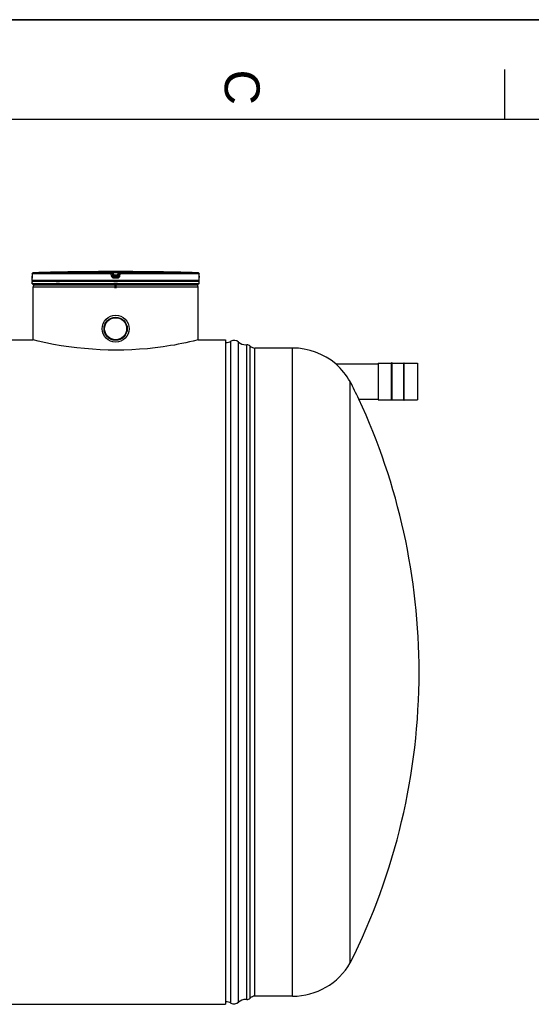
# Model space of a CAD drawing. Header units: millimetres. Extents: x 0 to 420, y 0 to 297.
# Tile 18 of 30: x 267 to 318, y 198 to 297. Entities that reach past the tile are written whole.
import ezdxf

# ---------------------------------------------------------------- set-up
doc = ezdxf.new("R2010")
doc.units = ezdxf.units.MM
doc.header["$LTSCALE"] = 23.1
doc.layers.get('0').update_dxf_attribs({"linetype": 'CONTINUOUS'})
for name, color, linetype in [('01_GLOBAL', 7, 'CONTINUOUS'), ('AXES_REF', 7, 'CONTINUOUS'), ('SURFACES', 7, 'CONTINUOUS')]:
    doc.layers.add(name, color=color, linetype=linetype)
doc.styles.add('TEXTSTYLE_2', font='arial.ttf')

# ---------------------------------------------------------------- blocks, each defined once
blk = doc.blocks.new('MARGEA3_BL0', base_point=(210.000078, 148.5))
at = {"color": 7, "linetype": 'Continuous'}
for p, q in [((420.000078, 297.000001), (0.000078, 297.000001)), ((0.000078, 296.999914), (420, 296.999914)), ((315.000078, 292.000001), (315.000078, 287.000001)), ((410.000078, 287.000001), (10.000078, 287.000001))]:
    blk.add_line(p, q, dxfattribs=at)
at = {"color": 7, "linetype": 'Continuous', "style": 'TEXTSTYLE_2', "oblique": 0.00001872}
blk.add_text('C', height=3.5, rotation=270, dxfattribs=at).set_placement((287.000078, 292.000001))

msp = doc.modelspace()

# ---------------------------------------------------------------- linework, layer by layer
at = {"color": 7, "linetype": 'Continuous'}
for p, q in [((0, 297), (420, 297)), ((267.74, 271.15), (267.739, 271.139)), ((267.739, 271.139), (267.739, 271.137)), ((267.742, 271.18), (267.741, 271.169)), ((267.741, 271.169), (267.741, 271.16)), ((267.743, 271.206), (267.742, 271.192)), ((267.742, 271.192), (267.742, 271.18)), ((267.744, 271.237), (267.743, 271.221)), ((267.743, 271.221), (267.743, 271.206)), ((267.745, 271.311), (267.744, 271.291)), ((267.744, 271.291), (267.744, 271.272)), ((267.744, 271.272), (267.744, 271.254)), ((267.744, 271.254), (267.744, 271.237)), ((267.746, 271.559), (267.745, 271.311)), ((272.679, 271.757), (272.46, 271.754)), ((272.68, 271.757), (272.679, 271.757)), ((272.679, 271.757), (272.679, 271.757)), ((272.68, 271.757), (272.68, 271.757)), ((279.511, 271.757), (279.51, 271.757)), ((279.73, 271.754), (279.511, 271.757)), ((284.446, 271.311), (284.444, 271.559)), ((284.446, 271.288), (284.446, 271.311)), ((284.446, 271.271), (284.446, 271.293)), ((284.446, 271.254), (284.446, 271.275)), ((284.447, 271.238), (284.446, 271.258)), ((284.447, 271.222), (284.447, 271.241)), ((284.448, 271.208), (284.447, 271.226)), ((284.448, 271.195), (284.447, 271.212)), ((284.448, 271.184), (284.448, 271.198)), ((284.449, 271.173), (284.448, 271.186)), ((284.449, 271.164), (284.449, 271.175)), ((284.45, 271.15), (284.449, 271.171)), ((284.45, 271.15), (284.45, 271.156)), ((284.451, 271.142), (284.45, 271.15)), ((267.735, 270.895), (267.735, 271.118)), ((284.455, 270.785), (267.735, 270.785)), ((267.735, 270.565), (267.735, 270.785)), ((284.455, 270.565), (267.735, 270.565)), ((267.779, 270.785), (267.779, 270.79)), ((267.845, 270.455), (267.845, 270.565)), ((267.845, 270.455), (284.345, 270.455)), ((267.902, 270.383), (267.902, 270.455)), ((268.008, 270.448), (268.008, 270.455)), ((270.286, 270.367), (270.286, 270.455)), ((276.042, 270.125), (276.042, 270.455)), ((276.148, 270.125), (276.148, 270.455)), ((281.904, 270.367), (281.904, 270.455)), ((284.182, 270.448), (284.182, 270.455)), ((284.288, 270.383), (284.288, 270.455)), ((284.345, 270.455), (284.345, 270.565)), ((284.411, 270.785), (284.411, 270.79)), ((284.455, 270.895), (284.455, 271.118)), ((284.455, 270.565), (284.455, 270.785)), ((251.662, 264.933), (267.845, 264.933)), ((268.343, 264.813), (267.845, 264.933)), ((284.345, 264.933), (283.848, 264.813)), ((284.345, 264.933), (287.095, 264.933)), ((287.095, 264.933), (287.095, 198.405)), ((298.113, 262.531), (302.341, 262.531)), ((298.151, 262.497), (298.113, 262.531)), ((302.341, 262.597), (302.341, 258.945)), ((302.352, 262.608), (303.694, 262.608)), ((303.738, 262.652), (303.694, 262.652)), ((303.694, 258.89), (303.694, 262.652)), ((303.738, 258.89), (303.738, 262.652)), ((303.738, 262.608), (304.904, 262.608)), ((304.904, 262.652), (304.948, 262.652)), ((304.904, 258.89), (304.904, 262.652)), ((304.948, 258.89), (304.948, 262.652)), ((304.948, 262.608), (306.29, 262.608)), ((306.301, 262.597), (306.301, 258.945)), ((299.565, 202.549), (299.565, 260.736)), ((300.422, 259.011), (300.421, 259.011)), ((300.422, 259.011), (302.341, 259.011)), ((302.352, 258.934), (303.694, 258.934)), ((303.738, 258.89), (303.694, 258.89)), ((303.738, 258.934), (304.904, 258.934)), ((304.904, 258.89), (304.948, 258.89)), ((304.948, 258.934), (306.29, 258.934)), ((43.291, 198.405), (287.095, 198.405))]:
    msp.add_line(p, q, dxfattribs=at)
at = {"color": 9, "linetype": 'Continuous'}
for p, q in [((267.746, 271.558), (267.745, 271.311)), ((267.745, 271.311), (267.745, 271.311)), ((267.746, 271.558), (267.746, 271.559)), ((275.662, 271.558), (267.746, 271.558)), ((275.668, 271.668), (267.853, 271.668)), ((275.694, 271.311), (275.662, 271.558)), ((275.668, 271.668), (275.668, 271.754)), ((275.777, 271.572), (275.777, 271.658)), ((275.808, 271.411), (275.777, 271.658)), ((275.808, 271.324), (275.777, 271.572)), ((275.808, 271.411), (275.808, 271.324)), ((275.808, 271.411), (275.809, 271.404)), ((275.89, 271.757), (275.89, 271.646)), ((275.89, 271.757), (276.095, 271.757)), ((276.301, 271.646), (275.89, 271.646)), ((275.917, 271.425), (275.89, 271.646)), ((275.916, 271.314), (275.917, 271.314)), ((276.273, 271.425), (275.917, 271.425)), ((275.917, 271.425), (275.917, 271.228)), ((276.273, 271.314), (275.917, 271.314)), ((276.095, 271.228), (275.917, 271.228)), ((276.095, 271.757), (276.301, 271.757)), ((276.273, 271.228), (276.095, 271.228)), ((276.301, 271.646), (276.273, 271.425)), ((276.273, 271.228), (276.273, 271.425)), ((276.274, 271.314), (276.273, 271.314)), ((276.301, 271.757), (276.301, 271.646)), ((276.382, 271.411), (276.381, 271.404)), ((276.413, 271.658), (276.382, 271.411)), ((276.413, 271.572), (276.382, 271.324)), ((276.382, 271.324), (276.382, 271.411)), ((276.413, 271.658), (276.413, 271.572)), ((276.528, 271.558), (276.497, 271.311)), ((276.522, 271.754), (276.522, 271.668)), ((284.337, 271.668), (276.522, 271.668)), ((284.444, 271.558), (276.528, 271.558)), ((279.51, 271.757), (279.51, 271.757)), ((284.444, 271.558), (284.444, 271.559)), ((284.445, 271.311), (284.444, 271.558)), ((284.445, 271.311), (284.446, 271.311)), ((267.737, 271.118), (267.735, 271.118)), ((284.455, 270.895), (267.735, 270.895)), ((267.779, 270.79), (267.815, 270.79)), ((270.163, 270.79), (270.464, 270.79)), ((276.095, 271.118), (275.915, 271.118)), ((275.919, 270.79), (276.271, 270.79)), ((276.275, 271.118), (276.095, 271.118)), ((284.376, 270.79), (284.411, 270.79)), ((284.455, 271.118), (284.453, 271.118)), ((302.352, 262.608), (302.352, 258.934)), ((306.29, 262.608), (306.29, 258.934))]:
    msp.add_line(p, q, dxfattribs=at)
at = {"color": 7, "linetype": 'Continuous'}
for points in [[(267.741, 271.16), (267.74, 271.152), (267.74, 271.15)], [(284.451, 271.139), (284.451, 271.137), (284.451, 271.136), (284.451, 271.137), (284.451, 271.137), (284.451, 271.138), (284.451, 271.14), (284.451, 271.142)]]:
    msp.add_lwpolyline(points, dxfattribs=at)
for radius in [1.353, 1.161]:
    msp.add_circle((276.095, 266.055), radius, dxfattribs=at)
for centre, radius, start, end in [((267.845, 271.118), 0.11, 162.87448, 180), ((276.095, -45.964), 317.739, 90.65549, 91.48637), ((276.095, -45.96), 317.735, 89.3842, 90.6158), ((275.915, 271.424), 0.107, 191.08229, 194.18867), ((275.92, 271.426), 0.112, 194.25138, 207.60861), ((275.92, 271.426), 0.114, 207.56279, 214.25215), ((276.27, 271.426), 0.114, 325.83267, 332.44301), ((276.271, 271.426), 0.113, 332.39899, 345.57822), ((276.276, 271.424), 0.107, 345.63753, 348.91969), ((276.095, -45.96), 317.735, 88.51363, 89.34452), ((284.345, 271.118), 0.11, 0, 17.12748), ((267.845, 270.895), 0.11, 180, 235.73564), ((267.808, 270.79), 0.0286, 148.62171, 180), ((284.345, 270.895), 0.11, 304.26436, 360), ((284.383, 270.79), 0.0286, 0, 31.37829), ((293.794, 257.453), 6.666, 49.61573, 90.00756), ((293.13, 257.014), 7.435, 30.35457, 47.51865), ((302.352, 262.597), 0.011, 90, 180), ((306.29, 262.597), 0.011, 0, 90), ((293.241, 257.082), 7.304, 30.01595, 30.33003), ((2.033, 111.966), 332.653, 26.23403, 26.56569), ((241.368, 231.669), 65.076, 0, 24.84398), ((302.352, 258.945), 0.011, 180, 270), ((306.29, 258.945), 0.011, 270, 360)]:
    msp.add_arc(centre, radius, start, end, dxfattribs=at)
at = {"color": 9, "linetype": 'Continuous'}
for centre, radius, start, end in [((263.982, 271.329), 3.763, 357.85236, 359.726), ((267.858, 271.554), 0.115, 112.01648, 113.76901), ((267.858, 271.554), 0.114, 106.67488, 112.02116), ((267.857, 271.556), 0.112, 102.77751, 106.67429), ((267.857, 271.558), 0.11, 99.31344, 102.77746), ((267.856, 271.563), 0.105, 91.54035, 99.35142), ((277.002, 262.733), 8.76, 97.11548, 97.47489), ((275.188, 262.733), 8.76, 82.52511, 82.88452), ((284.334, 271.563), 0.105, 80.77303, 88.46162), ((284.334, 271.559), 0.109, 79.08428, 80.81472), ((284.333, 271.557), 0.111, 73.52092, 79.07067), ((284.332, 271.555), 0.113, 71.97966, 73.5335), ((284.332, 271.554), 0.114, 65.34706, 71.97453), ((284.332, 271.554), 0.114, 58.80204, 65.35741), ((288.262, 271.33), 3.816, 180.28324, 182.05321)]:
    msp.add_arc(centre, radius, start, end, dxfattribs=at)
for points, knots in [([(267.742, 271.188), (267.742, 271.17), (267.734, 271.155), (267.743, 271.118), (267.737, 271.118)], [0, 0, 0, 0, 0.737028, 1, 1, 1, 1]), ([(267.737, 271.118), (267.737, 271.121), (267.737, 271.128), (267.738, 271.135), (267.739, 271.138)], [0, 0, 0, 0, 0.497733, 1, 1, 1, 1]), ([(275.662, 271.558), (275.662, 271.584), (275.671, 271.614), (275.658, 271.663), (275.668, 271.668)], [0, 0, 0, 0, 0.696676, 1, 1, 1, 1]), ([(275.662, 271.558), (275.689, 271.562), (275.73, 271.563), (275.759, 271.572), (275.777, 271.569), (275.777, 271.572)], [0, 0, 0, 0, 0.702528, 0.921269, 1, 1, 1, 1]), ([(275.668, 271.754), (275.668, 271.76), (275.703, 271.749), (275.737, 271.76), (275.811, 271.755), (275.861, 271.757), (275.89, 271.757)], [0, 0, 0, 0, 0.076793, 0.294399, 0.618544, 1, 1, 1, 1]), ([(275.694, 271.311), (275.72, 271.314), (275.758, 271.323), (275.792, 271.319), (275.806, 271.327), (275.808, 271.324)], [0, 0, 0, 0, 0.703014, 0.921451, 1, 1, 1, 1]), ([(275.915, 271.118), (275.863, 271.118), (275.754, 271.157), (275.7, 271.259), (275.694, 271.311)], [0, 0, 0, 0, 0.499748, 1, 1, 1, 1]), ([(275.777, 271.658), (275.777, 271.661), (275.795, 271.653), (275.824, 271.658), (275.863, 271.649), (275.89, 271.646)], [0, 0, 0, 0, 0.078331, 0.297814, 1, 1, 1, 1]), ([(275.863, 271.418), (275.849, 271.417), (275.838, 271.409), (275.808, 271.416), (275.808, 271.411)], [0, 0, 0, 0, 0.731988, 1, 1, 1, 1]), ([(275.915, 271.118), (275.915, 271.143), (275.922, 271.177), (275.91, 271.219), (275.917, 271.228)], [0, 0, 0, 0, 0.697837, 1, 1, 1, 1]), ([(276.275, 271.118), (276.275, 271.143), (276.268, 271.177), (276.28, 271.219), (276.273, 271.228)], [0, 0, 0, 0, 0.697838, 1, 1, 1, 1]), ([(276.497, 271.311), (276.49, 271.259), (276.436, 271.157), (276.328, 271.118), (276.275, 271.118)], [0, 0, 0, 0, 0.498891, 1, 1, 1, 1]), ([(276.301, 271.757), (276.329, 271.757), (276.379, 271.755), (276.454, 271.76), (276.487, 271.749), (276.522, 271.76), (276.522, 271.754)], [0, 0, 0, 0, 0.38169, 0.705926, 0.923307, 1, 1, 1, 1]), ([(276.301, 271.646), (276.327, 271.649), (276.367, 271.658), (276.395, 271.653), (276.413, 271.661), (276.413, 271.658)], [0, 0, 0, 0, 0.703406, 0.922256, 1, 1, 1, 1]), ([(276.382, 271.411), (276.382, 271.416), (276.353, 271.409), (276.341, 271.417), (276.328, 271.418)], [0, 0, 0, 0, 0.268012, 1, 1, 1, 1]), ([(276.497, 271.311), (276.47, 271.314), (276.432, 271.323), (276.398, 271.319), (276.384, 271.327), (276.382, 271.324)], [0, 0, 0, 0, 0.703014, 0.921451, 1, 1, 1, 1]), ([(276.528, 271.558), (276.501, 271.562), (276.461, 271.563), (276.431, 271.572), (276.413, 271.569), (276.413, 271.572)], [0, 0, 0, 0, 0.702528, 0.921269, 1, 1, 1, 1]), ([(276.528, 271.558), (276.528, 271.584), (276.519, 271.614), (276.532, 271.663), (276.522, 271.668)], [0, 0, 0, 0, 0.696676, 1, 1, 1, 1]), ([(284.453, 271.118), (284.447, 271.118), (284.457, 271.158), (284.449, 271.174), (284.448, 271.193)], [0, 0, 0, 0, 0.262647, 1, 1, 1, 1]), ([(284.453, 271.118), (284.453, 271.121), (284.453, 271.128), (284.452, 271.135), (284.451, 271.138)], [0, 0, 0, 0, 0.497732, 1, 1, 1, 1])]:
    msp.add_open_spline(points, degree=3, knots=knots, dxfattribs=at)
at = {"color": 7, "linetype": 'Continuous'}
for points in [[(267.746, 271.559), (267.747, 271.61), (267.802, 271.667), (267.853, 271.668)], [(275.827, 271.362), (275.846, 271.334), (275.882, 271.315), (275.916, 271.314)], [(276.364, 271.362), (276.345, 271.334), (276.308, 271.315), (276.274, 271.314)], [(284.337, 271.668), (284.388, 271.667), (284.444, 271.61), (284.444, 271.559)]]:
    msp.add_open_spline(points, degree=3, dxfattribs=at)
at = {"color": 9, "linetype": 'Continuous'}
for points in [[(267.746, 271.558), (267.746, 271.598), (267.775, 271.642), (267.812, 271.659)], [(275.668, 271.754), (275.716, 271.754), (275.771, 271.706), (275.777, 271.658)], [(275.668, 271.668), (275.716, 271.668), (275.771, 271.62), (275.777, 271.572)], [(275.917, 271.228), (275.869, 271.228), (275.814, 271.276), (275.808, 271.324)], [(276.382, 271.324), (276.376, 271.276), (276.322, 271.228), (276.273, 271.228)], [(276.522, 271.754), (276.474, 271.754), (276.419, 271.706), (276.413, 271.658)], [(276.413, 271.572), (276.419, 271.62), (276.474, 271.668), (276.522, 271.668)], [(284.444, 271.558), (284.444, 271.594), (284.422, 271.633), (284.391, 271.652)]]:
    msp.add_open_spline(points, degree=3, dxfattribs=at)
at = {"color": 7, "linetype": 'Continuous'}
msp.add_open_spline([(283.848, 264.813), (282.853, 264.581), (277.757, 263.594), (272.402, 263.864), (268.343, 264.813)], degree=3, knots=[0, 0, 0, 0, 0.196896, 1, 1, 1, 1], dxfattribs=at)
at = {"layer": '01_GLOBAL', "color": 9, "linetype": 'Continuous'}
msp.add_line((267.845, 270.235), (284.345, 270.235), dxfattribs=at)
at = {"layer": '01_GLOBAL', "color": 7, "linetype": 'Continuous'}
for p, q in [((267.845, 264.933), (267.845, 270.235)), ((284.345, 264.933), (284.345, 270.235))]:
    msp.add_line(p, q, dxfattribs=at)
for centre, start, end in [((268.065, 270.235), 137.75503, 180), ((268.065, 270.235), 90, 105.07656), ((284.125, 270.235), 74.92344, 90), ((284.125, 270.235), 0, 42.24497)]:
    msp.add_arc(centre, 0.22, start, end, dxfattribs=at)
at = {"layer": 'AXES_REF', "color": 7, "linetype": 'Continuous'}
for radius in [1.155, 1.1]:
    msp.add_circle((276.095, 266.055), radius, dxfattribs=at)
at = {"layer": 'SURFACES', "color": 9, "linetype": 'Continuous'}
for p, q in [((287.628, 198.532), (287.628, 264.807)), ((288.386, 198.616), (288.386, 264.722)), ((289.554, 199.021), (289.554, 264.317)), ((290.025, 199.219), (290.025, 264.119)), ((293.793, 199.219), (293.793, 264.119))]:
    msp.add_line(p, q, dxfattribs=at)
at = {"layer": 'SURFACES', "color": 7, "linetype": 'Continuous'}
for p, q in [((289.205, 198.891), (289.205, 264.448)), ((293.793, 264.119), (290.025, 264.119)), ((293.793, 199.219), (290.025, 199.219))]:
    msp.add_line(p, q, dxfattribs=at)
for centre, radius, start, end in [((287.095, 265.769), 1.1, 269.99981, 298.95502), ((287.947, 264.229), 0.66, 48.35991, 118.95502), ((289.117, 265.544), 1.1, 228.34841, 270.35627), ((289.117, 265.544), 1.1, 270.32584, 274.58262), ((289.239, 264.009), 0.44, 44.427, 94.43922), ((290.025, 264.779), 0.66, 224.427, 270), ((241.368, 231.669), 65.076, 333.41789, 360), ((293.794, 205.885), 6.666, 269.99244, 329.96823), ((290.025, 198.559), 0.66, 90, 135.573), ((287.095, 197.569), 1.1, 61.04498, 90.00019), ((287.947, 199.109), 0.66, 241.04498, 311.64009), ((289.117, 197.794), 1.1, 89.64373, 131.65159), ((289.117, 197.794), 1.1, 85.41738, 89.67416), ((289.239, 199.329), 0.44, 265.56078, 315.573)]:
    msp.add_arc(centre, radius, start, end, dxfattribs=at)

# ---------------------------------------------------------------- block references
at = {"color": 7, "linetype": 'Continuous'}
msp.add_blockref('MARGEA3_BL0', (210, 148.5), dxfattribs=at)

doc.saveas('drawing.dxf')
